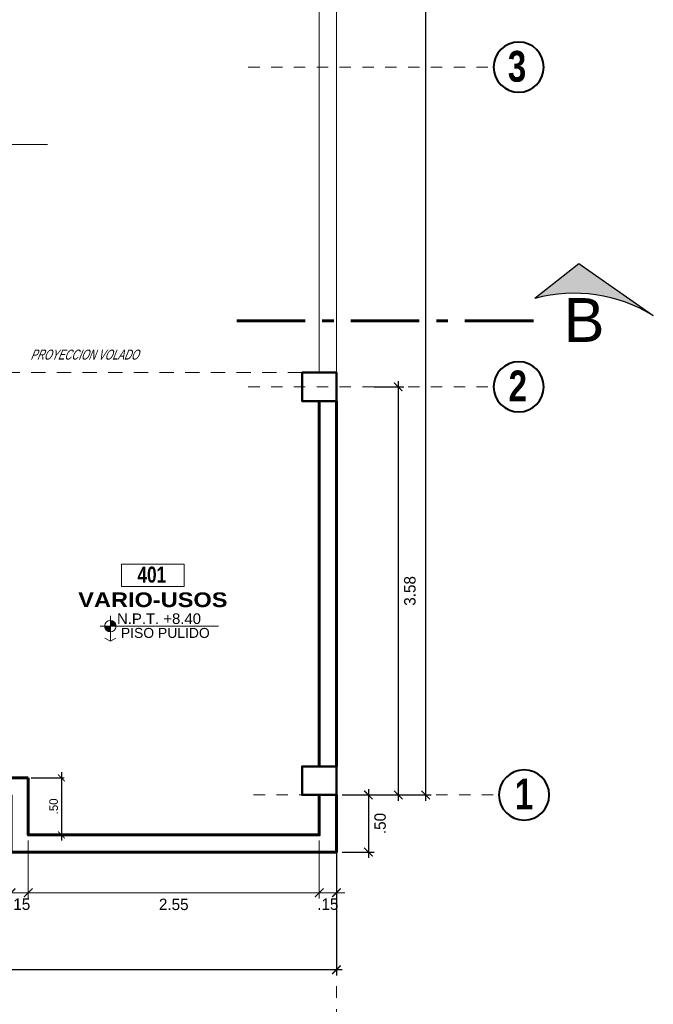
# Model space of a CAD drawing. Header units: metres. Extents: x -13 to 533, y -25 to 219.
# Tile 63 of 99: x 63.73 to 69.29, y -1.83 to 6.79. Entities that reach past the tile are written whole.
import ezdxf
from ezdxf.enums import TextEntityAlignment as Align

# ---------------------------------------------------------------- set-up
doc = ezdxf.new("R2010")
doc.units = ezdxf.units.M
for name, pattern in [('ACAD_ISO10W100', [18, 12, -3, 0, -3]), ('DASHDOT', [1, 0.5, -0.25, 0, -0.25]), ('HIDDEN', [0.375, 0.25, -0.125])]:
    doc.linetypes.add(name, pattern=pattern)
for name, color, linetype, lineweight in [('COLUMNAS', 5, 'Continuous', 80), ('CORTES', 252, 'Continuous', 25), ('COTAS', 4, 'Continuous', 13), ('EJES', 251, 'Continuous', 20), ('NPT', 255, 'Continuous', 13), ('Pluma 0.2', 252, 'Continuous', 20), ('PLUMA 0.8', 1, 'Continuous', 60), ('TEXTO', 14, 'Continuous', 40), ('Textos', 7, 'Continuous', 0)]:
    doc.layers.add(name, color=color, linetype=linetype, lineweight=lineweight)
doc.layers.add('TEXTO 0.3', color=3, linetype='Continuous')
doc.styles.add('ARIAL BLACK', font='txt', dxfattribs={"height": 0.1})
doc.styles.add('ARIALREG', font='arial.ttf')
doc.styles.add('joe1', font='impact.ttf')
doc.styles.add('STYLE1', font='arial.ttf', dxfattribs={"height": 0.3})
doc.styles.add('TEXTOCENT', font='GOTHIC.TTF')
doc.styles.add('TTArial', font='ARIALN.TTF')
doc.dimstyles.new('PLANTA50', dxfattribs={"dimscale": 0.5, "dimtxt": 0.2, "dimasz": 0.15, "dimexe": 0.1, "dimexo": 0.1, "dimgap": 0.1, "dimtad": 2, "dimzin": 7, "dimdsep": 46, "dimtxsty": 'TEXTOCENT', "dimblk": 'ARCHTICK', "dimcen": 0.2, "dimdle": 0.1, "dimclrd": 8, "dimclre": 8, "dimclrt": 256, "dimaunit": 1, "dimadec": 0, "dimazin": 0, "dimtfac": 1, "dimtix": 1, "dimtmove": 2, "dimatfit": 3, "dimldrblk": 'ARCHTICK', "dimfxl": 1, "dimtolj": 1, "dimtzin": 0, "dimarcsym": 0})

# ---------------------------------------------------------------- blocks, each defined once
blk = doc.blocks.new('_ARCHTICK')
at = {"color": 0, "linetype": 'ByBlock', "const_width": 0.15}
blk.add_lwpolyline([(-0.5, -0.5), (0.5, 0.5)], dxfattribs=at)
blk = doc.blocks.new('*D448')
at = {"layer": 'COTAS', "color": 8, "lineweight": -2, "transparency": 16777216}
for p, q in [((67.291, 20.05), (67.291, -0.05)), ((66.5591, 20), (67.341, 20)), ((66.6091, 0), (67.341, 0))]:
    blk.add_line(p, q, dxfattribs=at)
at = {"layer": 'Defpoints', "color": 0, "lineweight": 5, "transparency": 16777216}
for p in [(66.5091, 20), (66.5591, 0), (67.291, 0)]:
    blk.add_point(p, dxfattribs=at)
at = {"layer": 'COTAS', "color": 8, "lineweight": -2, "transparency": 16777216, "xscale": 0.075, "yscale": 0.075, "zscale": 0.075}
for p, rotation in [((67.291, 20), 90), ((67.291, 0), 270)]:
    blk.add_blockref('_ARCHTICK', p, dxfattribs=dict(at, rotation=rotation))
at = {"layer": 'COTAS', "transparency": 16777216, "insert": (67.3935, 10), "char_height": 0.1, "attachment_point": 5, "rotation": 90, "style": 'TEXTOCENT'}
blk.add_mtext('\\A1;20.00', dxfattribs=at)
blk = doc.blocks.new('A$C7ABB6997')
at = {"layer": 'EJES', "color": 250, "linetype": 'DASHDOT', "ltscale": 0.01}
blk.add_line((0.22, 0.6), (0.22, 2.75), dxfattribs=at)
at = {"layer": 'EJES', "color": 250, "lineweight": 40}
blk.add_circle((0.22, 2.97), 0.22, dxfattribs=at)
blk = doc.blocks.new('*D449')
at = {"layer": 'COTAS', "color": 8, "lineweight": -2, "transparency": 16777216}
for p, q in [((66.7899, 0.05), (66.7899, -0.55)), ((66.5591, 0), (66.8399, 0)), ((66.5591, -0.5), (66.8399, -0.5))]:
    blk.add_line(p, q, dxfattribs=at)
at = {"layer": 'Defpoints', "color": 0, "lineweight": 5, "transparency": 16777216}
for p in [(66.5091, 0), (66.5091, -0.5), (66.7899, -0.5)]:
    blk.add_point(p, dxfattribs=at)
at = {"layer": 'COTAS', "color": 8, "lineweight": -2, "transparency": 16777216, "xscale": 0.075, "yscale": 0.075, "zscale": 0.075}
for p, rotation in [((66.7899, 0), 90), ((66.7899, -0.5), 270)]:
    blk.add_blockref('_ARCHTICK', p, dxfattribs=dict(at, rotation=rotation))
at = {"layer": 'COTAS', "transparency": 16777216, "insert": (66.8924, -0.25), "char_height": 0.1, "attachment_point": 5, "rotation": 90, "style": 'TEXTOCENT'}
blk.add_mtext('\\A1;.50', dxfattribs=at)
blk = doc.blocks.new('*D450')
at = {"layer": 'COTAS', "color": 8, "lineweight": -2, "transparency": 16777216}
for p, q in [((67.0512, 3.625), (67.0512, -0.05)), ((66.8399, 3.575), (67.1012, 3.575)), ((66.6091, 0), (67.1012, 0))]:
    blk.add_line(p, q, dxfattribs=at)
at = {"layer": 'Defpoints', "color": 0, "lineweight": 5, "transparency": 16777216}
for p in [(66.7899, 3.575), (66.5591, 0), (67.0512, 0)]:
    blk.add_point(p, dxfattribs=at)
at = {"layer": 'COTAS', "color": 8, "lineweight": -2, "transparency": 16777216, "xscale": 0.075, "yscale": 0.075, "zscale": 0.075}
for p, rotation in [((67.0512, 3.575), 90), ((67.0512, 0), 270)]:
    blk.add_blockref('_ARCHTICK', p, dxfattribs=dict(at, rotation=rotation))
at = {"layer": 'COTAS', "transparency": 16777216, "insert": (67.1537, 1.7875), "char_height": 0.1, "attachment_point": 5, "rotation": 90, "style": 'TEXTOCENT'}
blk.add_mtext('\\A1;3.58', dxfattribs=at)
blk = doc.blocks.new('A$C28C3425A')
at = {"layer": 'CORTES'}
h = blk.add_hatch(color=256, dxfattribs=at)
h.dxf.hatch_style = 1
h.paths.add_polyline_path([(0.565, 0.666), (0, 0.222, -0.206782), (1.525, 0)])
for p, q in [((0.565, 0.666), (0, 0.222)), ((1.525, 0), (0.565, 0.666))]:
    blk.add_line(p, q, dxfattribs=at)
blk.add_arc((0.506, -1.654), 1.943, 58.3475, 105.0798, dxfattribs=at)
blk = doc.blocks.new('*D461')
at = {"layer": 'COTAS', "color": 8, "lineweight": -2, "transparency": 16777216}
for p, q in [((60.5091, -0.2376), (60.5091, -1.581)), ((66.5091, -0.2376), (66.5091, -1.581)), ((66.5591, -1.531), (60.4591, -1.531))]:
    blk.add_line(p, q, dxfattribs=at)
at = {"layer": 'Defpoints', "color": 0, "lineweight": 5, "transparency": 16777216}
for p in [(60.5091, -0.1876), (66.5091, -0.1876), (60.5091, -1.531)]:
    blk.add_point(p, dxfattribs=at)
at = {"layer": 'COTAS', "color": 8, "lineweight": -2, "transparency": 16777216, "xscale": 0.075, "yscale": 0.075, "zscale": 0.075, "rotation": 180}
blk.add_blockref('_ARCHTICK', (60.5091, -1.531), dxfattribs=at)
at = {"layer": 'COTAS', "color": 8, "lineweight": -2, "transparency": 16777216, "xscale": 0.075, "yscale": 0.075, "zscale": 0.075}
blk.add_blockref('_ARCHTICK', (66.5091, -1.531), dxfattribs=at)
at = {"layer": 'COTAS', "transparency": 16777216, "insert": (63.5091, -1.6335), "char_height": 0.1, "attachment_point": 5, "style": 'TEXTOCENT'}
blk.add_mtext('\\A1;6.00', dxfattribs=at)
blk = doc.blocks.new('rtyjety')
at = {"layer": 'NPT', "lineweight": 20, "extrusion": (-1.47885e-11, -2.65303e-07, 1)}
h = blk.add_hatch(color=256, dxfattribs=at)
h.paths.add_polyline_path([(-24.42, -23.531), (-24.42, -23.625), (-24.326, -23.625, 0.414214)])
h.paths.add_polyline_path([(-24.42, -23.625), (-24.514, -23.625, 0.414214), (-24.42, -23.719)])
at = {"layer": 'NPT', "lineweight": 20, "extrusion": (-1.2658e-11, -2.65304e-07, 1)}
for p, q in [((-24.42, -23.454, 0), (-24.42, -23.871, 0)), ((-24.588, -23.625, 0), (-22.645, -23.625, 0)), ((-24.42, -23.871, 0), (-24.511, -23.823, 0)), ((-24.42, -23.871, 0), (-24.33, -23.823, 0))]:
    blk.add_line(p, q, dxfattribs=at)
blk.add_circle((-24.42, -23.625, 0), 0.0938, dxfattribs=at)
blk = doc.blocks.new('NOMBRES AMBIENTES DIFER 1')
at = {"layer": 'Textos', "color": 8}
blk.add_lwpolyline([(0.243, 1.342), (1.6, 1.342), (1.6, 0.858), (0.243, 0.858)], close=True, dxfattribs=at)
at = {"layer": 'NPT', "extrusion": (1.2658e-11, 2.65304e-07, 1), "xscale": 1.318472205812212, "yscale": 1.318472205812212, "zscale": 1.318472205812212, "rotation": 359.9999999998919}
blk.add_blockref('rtyjety', (32.197, 31.148, 0), dxfattribs=at)
at = {"layer": 'Textos', "color": 30, "style": 'STYLE1'}
blk.add_text('N.P.T.', height=0.2307, rotation=360, dxfattribs=at).set_placement((0.145, 0.046))
at = {"layer": 'Textos', "color": 8, "style": 'ARIAL BLACK'}
blk.add_attdef('B-300', text='', height=0.287, rotation=360, dxfattribs=at).set_placement((0.954, 0.951), align=Align.CENTER)
at = {"layer": 'Textos', "style": 'ARIAL BLACK'}
blk.add_attdef('NOMBRE', text='', height=0.319, rotation=360, dxfattribs=at).set_placement((1.012, 0.413), align=Align.CENTER)
at = {"layer": 'Textos', "color": 30, "style": 'STYLE1'}
blk.add_attdef('0.00', (1.149, 0.046), '', height=0.231, rotation=360, dxfattribs=at)
at = {"layer": 'Textos', "color": 35, "style": 'STYLE1'}
for tag, p in [('PISO:', (0.186, -0.468)), ('SERIE', (0.161, -0.763)), ('COLOR', (0.119, -1.093))]:
    blk.add_attdef(tag, p, '', height=0.215, rotation=360, dxfattribs=at)
blk = doc.blocks.new('*D592')
at = {"layer": 'COTAS', "color": 251, "linetype": 'Continuous', "lineweight": 5, "transparency": 16777216}
for p, q in [((63.809, -0.4), (63.809, -0.906)), ((63.659, -0.55), (63.659, -0.906)), ((63.659, -0.856), (63.584, -0.856)), ((63.659, -0.856), (63.809, -0.856)), ((63.809, -0.856), (63.884, -0.856))]:
    blk.add_line(p, q, dxfattribs=at)
at = {"layer": 'Defpoints', "color": 0, "linetype": 'Continuous', "lineweight": 5, "transparency": 16777216}
for p in [(63.809, -0.35), (63.659, -0.5), (63.809, -0.856)]:
    blk.add_point(p, dxfattribs=at)
at = {"layer": 'COTAS', "color": 251, "linetype": 'Continuous', "lineweight": 5, "transparency": 16777216, "xscale": 0.075, "yscale": 0.075, "zscale": 0.075}
blk.add_blockref('_ARCHTICK', (63.659, -0.856), dxfattribs=at)
at = {"layer": 'COTAS', "color": 251, "linetype": 'Continuous', "lineweight": 5, "transparency": 16777216, "xscale": 0.075, "yscale": 0.075, "zscale": 0.075, "rotation": 180}
blk.add_blockref('_ARCHTICK', (63.809, -0.856), dxfattribs=at)
at = {"layer": 'COTAS', "linetype": 'Continuous', "lineweight": 5, "transparency": 16777216, "insert": (63.734, -0.9573), "char_height": 0.1, "attachment_point": 5, "style": 'TEXTOCENT'}
blk.add_mtext('\\A1;.15', dxfattribs=at)
blk = doc.blocks.new('*D593')
at = {"layer": 'COTAS', "color": 251, "linetype": 'Continuous', "lineweight": 5, "transparency": 16777216}
for p, q in [((63.809, -0.4), (63.809, -0.906)), ((66.3591, -0.4), (66.3591, -0.906)), ((63.759, -0.856), (66.4091, -0.856))]:
    blk.add_line(p, q, dxfattribs=at)
at = {"layer": 'Defpoints', "color": 0, "linetype": 'Continuous', "lineweight": 5, "transparency": 16777216}
for p in [(63.809, -0.35), (66.3591, -0.35), (66.3591, -0.856)]:
    blk.add_point(p, dxfattribs=at)
at = {"layer": 'COTAS', "color": 251, "linetype": 'Continuous', "lineweight": 5, "transparency": 16777216, "xscale": 0.075, "yscale": 0.075, "zscale": 0.075, "rotation": 180}
blk.add_blockref('_ARCHTICK', (63.809, -0.856), dxfattribs=at)
at = {"layer": 'COTAS', "color": 251, "linetype": 'Continuous', "lineweight": 5, "transparency": 16777216, "xscale": 0.075, "yscale": 0.075, "zscale": 0.075}
blk.add_blockref('_ARCHTICK', (66.3591, -0.856), dxfattribs=at)
at = {"layer": 'COTAS', "linetype": 'Continuous', "lineweight": 5, "transparency": 16777216, "insert": (65.0841, -0.9585), "char_height": 0.1, "attachment_point": 5, "style": 'TEXTOCENT'}
blk.add_mtext('\\A1;2.55', dxfattribs=at)
blk = doc.blocks.new('*D594')
at = {"layer": 'COTAS', "color": 251, "linetype": 'Continuous', "lineweight": 5, "transparency": 16777216}
for p, q in [((66.5091, -0.3), (66.5091, -0.906)), ((66.3591, -0.4), (66.3591, -0.906)), ((66.3591, -0.856), (66.2841, -0.856)), ((66.3591, -0.856), (66.5091, -0.856)), ((66.5091, -0.856), (66.5841, -0.856))]:
    blk.add_line(p, q, dxfattribs=at)
at = {"layer": 'Defpoints', "color": 0, "linetype": 'Continuous', "lineweight": 5, "transparency": 16777216}
for p in [(66.5091, -0.25), (66.3591, -0.35), (66.5091, -0.856)]:
    blk.add_point(p, dxfattribs=at)
at = {"layer": 'COTAS', "color": 251, "linetype": 'Continuous', "lineweight": 5, "transparency": 16777216, "xscale": 0.075, "yscale": 0.075, "zscale": 0.075}
blk.add_blockref('_ARCHTICK', (66.3591, -0.856), dxfattribs=at)
at = {"layer": 'COTAS', "color": 251, "linetype": 'Continuous', "lineweight": 5, "transparency": 16777216, "xscale": 0.075, "yscale": 0.075, "zscale": 0.075, "rotation": 180}
blk.add_blockref('_ARCHTICK', (66.5091, -0.856), dxfattribs=at)
at = {"layer": 'COTAS', "linetype": 'Continuous', "lineweight": 5, "transparency": 16777216, "insert": (66.4341, -0.9573), "char_height": 0.1, "attachment_point": 5, "style": 'TEXTOCENT'}
blk.add_mtext('\\A1;.15', dxfattribs=at)
blk = doc.blocks.new('*D595')
at = {"layer": 'COTAS', "color": 251, "linetype": 'Continuous', "lineweight": -2, "transparency": 16777216}
for p, q in [((64.0994, 0.2), (64.0994, -0.4)), ((63.834, 0.15), (64.1244, 0.15)), ((63.834, -0.35), (64.1244, -0.35))]:
    blk.add_line(p, q, dxfattribs=at)
at = {"layer": 'Defpoints', "color": 0, "linetype": 'Continuous', "lineweight": 5, "transparency": 16777216}
for p in [(63.809, 0.15), (63.809, -0.35), (64.0994, -0.35)]:
    blk.add_point(p, dxfattribs=at)
at = {"layer": 'COTAS', "color": 251, "linetype": 'Continuous', "lineweight": -2, "transparency": 16777216, "xscale": 0.06, "yscale": 0.06, "zscale": 0.06}
for p, rotation in [((64.0994, 0.15), 90), ((64.0994, -0.35), 270)]:
    blk.add_blockref('_ARCHTICK', p, dxfattribs=dict(at, rotation=rotation))
at = {"layer": 'COTAS', "color": 2, "linetype": 'Continuous', "lineweight": 5, "transparency": 16777216, "insert": (64.0319, -0.1), "char_height": 0.075, "attachment_point": 5, "rotation": 90}
blk.add_mtext('\\A1;.50', dxfattribs=at)

msp = doc.modelspace()

# ---------------------------------------------------------------- linework, layer by layer
at = {"layer": 'COLUMNAS', "linetype": 'Continuous', "lineweight": 50}
for points in [[(66.5091, 3.7), (66.2091, 3.7), (66.2091, 3.45), (66.5091, 3.45)], [(66.5091, 0.25), (66.2091, 0.25), (66.2091, 0), (66.5091, 0)]]:
    msp.add_lwpolyline(points, close=True, dxfattribs=at)
at = {"layer": 'CORTES', "linetype": 'ACAD_ISO10W100', "lineweight": 60, "ltscale": 0.05}
msp.add_lwpolyline([(65.6358, 4.1537), (68.3358, 4.1537)], dxfattribs=at)
at = {"layer": 'Pluma 0.2', "color": 2, "linetype": 'HIDDEN', "lineweight": 5, "ltscale": 0.5}
msp.add_line((62.7091, 3.7), (66.2091, 3.7), dxfattribs=at)
at = {"layer": 'PLUMA 0.8', "lineweight": 9}
for p, q in [((66.5091, 3.7), (66.5091, 9.75)), ((66.3591, 3.7), (66.3591, 9.6))]:
    msp.add_line(p, q, dxfattribs=at)
at = {"layer": 'PLUMA 0.8', "color": 152, "linetype": 'Continuous', "lineweight": 5}
msp.add_line((63.9789, 5.6985), (62.6813, 5.6985), dxfattribs=at)
at = {"layer": 'PLUMA 0.8'}
for p, q in [((66.3591, 0.25), (66.3591, 3.45)), ((66.5091, 0.25), (66.5091, 3.45)), ((63.809, 0.1521), (63.809, 0.1519))]:
    msp.add_line(p, q, dxfattribs=at)
at = {"layer": 'PLUMA 0.8', "lineweight": 9}
msp.add_lwpolyline([(66.3591, 6.25), (66.3591, 3.7)], dxfattribs=at)
at = {"layer": 'PLUMA 0.8'}
for points in [[(63.809, 0.15), (62.7091, 0.15), (62.7091, 0.25), (62.5591, 0.25), (62.5591, 0.15)], [(63.809, 0.15), (63.809, -0.35), (66.3591, -0.35), (66.3591, 0)], [(63.659, 0.002), (63.659, -0.5), (66.5091, -0.5), (66.5091, 0)]]:
    msp.add_lwpolyline(points, dxfattribs=at)

# ---------------------------------------------------------------- block references
at = {"layer": 'CORTES', "xscale": 0.68, "yscale": 0.68, "zscale": 0.68}
msp.add_blockref('A$C28C3425A', (68.2492, 4.1983), dxfattribs=at)
at = {"layer": 'EJES', "ltscale": 0.5, "xscale": -1, "rotation": 270}
for p in [(65.1371, 6.155), (65.1371, 3.355), (65.1841, -0.22)]:
    msp.add_blockref('A$C7ABB6997', p, dxfattribs=at)
at = {"layer": 'EJES', "ltscale": 0.5, "rotation": 180}
msp.add_blockref('A$C7ABB6997', (66.7291, 0.5242), dxfattribs=at)
at = {"layer": 'TEXTO'}
ref = msp.add_blockref('NOMBRES AMBIENTES DIFER 1', (64.5285, 1.4788), dxfattribs=dict(at, xscale=0.4044226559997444, yscale=0.4044226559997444, zscale=0.4044226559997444))
ref.add_attrib('NOMBRE', 'VARIO-USOS', dxfattribs={"layer": 'Textos', "height": 0.12912, "rotation": 360, "style": 'ARIAL BLACK'}).set_placement((64.901, 1.6455, 0), align=Align.CENTER)
ref.add_attrib('0.00', '+8.40', (64.9931, 1.4976, 0), dxfattribs={"layer": 'Textos', "color": 30, "height": 0.09331, "rotation": 360, "style": 'STYLE1'})
ref.add_attrib('PISO:', 'PISO PULIDO', (64.6214, 1.376, 0), dxfattribs={"layer": 'Textos', "color": 35, "height": 0.087127, "rotation": 360, "style": 'STYLE1'})

# ---------------------------------------------------------------- texts
at = {"layer": 'CORTES', "style": 'ARIALREG'}
msp.add_text('B', height=0.384, rotation=0.00001, dxfattribs=at).set_placement((68.8589, 3.9682), align=Align.RIGHT)
at = {"layer": 'EJES', "style": 'joe1'}
for s, height, rotation, p in [('3', 0.2695, 0.00071, (68.0119, 6.248)), ('2', 0.2695, 0.00071, (68.0186, 3.448)), ('401', 0.14, 359.99929, (64.7666, 1.8602)), ('1', 0.2695, 0.00071, (68.0729, -0.127))]:
    msp.add_text(s, height=height, rotation=rotation, dxfattribs=at).set_placement(p)
at = {"layer": 'TEXTO 0.3', "color": 2, "linetype": 'Continuous', "lineweight": 9, "style": 'TTArial', "oblique": 22, "width": 0.85}
msp.add_text('PROYECCION VOLADO', height=0.087, dxfattribs=at).set_placement((63.8271, 3.8138))

# ---------------------------------------------------------------- dimensions: what is measured, and where the dimension line sits
at = {"layer": 'COTAS'}
for base, p1, p2, angle, picture, middle in [((67.291, 0), (66.5091, 20), (66.5591, 0), 90, '*D448', (67.3935, 10)), ((67.0512303, -0.0000001), (66.7898958, 3.5750001), (66.5591104, -0.0000001), 90, '*D450', (67.1537456, 1.7875)), ((66.7899, -0.5), (66.5091, 0), (66.5091, -0.5), 90, '*D449', (66.8924, -0.25)), ((60.5091, -1.531), (66.5091, -0.1876), (60.5091, -0.1876), 180, '*D461', (63.5091, -1.6335))]:
    dim = msp.add_linear_dim(base=base, p1=p1, p2=p2, angle=angle, dimstyle='PLANTA50', dxfattribs=at)
    dim.commit()
    dim.dimension.update_dxf_attribs({"geometry": picture, "text_midpoint": middle})
at = {"layer": 'COTAS', "linetype": 'Continuous', "lineweight": 5}
dim = msp.add_linear_dim(base=(64.0994, -0.35), p1=(63.809, 0.15), p2=(63.809, -0.35), angle=90, dimstyle='PLANTA50', override={"dimtxt": 0.15, "dimasz": 0.12, "dimexe": 0.05, "dimexo": 0.05, "dimgap": 0.06, "dimtad": 1, "dimtxsty": 'Standard', "dimclrd": 251, "dimclre": 251, "dimclrt": 2}, dxfattribs=at)
dim.commit()
dim.dimension.update_dxf_attribs({"geometry": '*D595', "text_midpoint": (64.0319, -0.1)})
at = {"layer": 'COTAS', "color": 251, "linetype": 'Continuous', "lineweight": 5}
for base, p1, p2, picture, middle in [((66.5091, -0.856), (66.3591, -0.35), (66.5091, -0.25), '*D594', (66.4341, -0.9573)), ((63.809, -0.856), (63.659, -0.5), (63.809, -0.35), '*D592', (63.734, -0.9573)), ((66.3591, -0.856), (63.809, -0.35), (66.3591, -0.35), '*D593', (65.0841, -0.9585))]:
    dim = msp.add_linear_dim(base=base, p1=p1, p2=p2, dimstyle='PLANTA50', override={"dimclrd": 251, "dimclre": 251, "dimlwd": 5, "dimlwe": 5}, dxfattribs=at)
    dim.commit()
    dim.dimension.update_dxf_attribs({"geometry": picture, "text_midpoint": middle})

doc.saveas('drawing.dxf')
